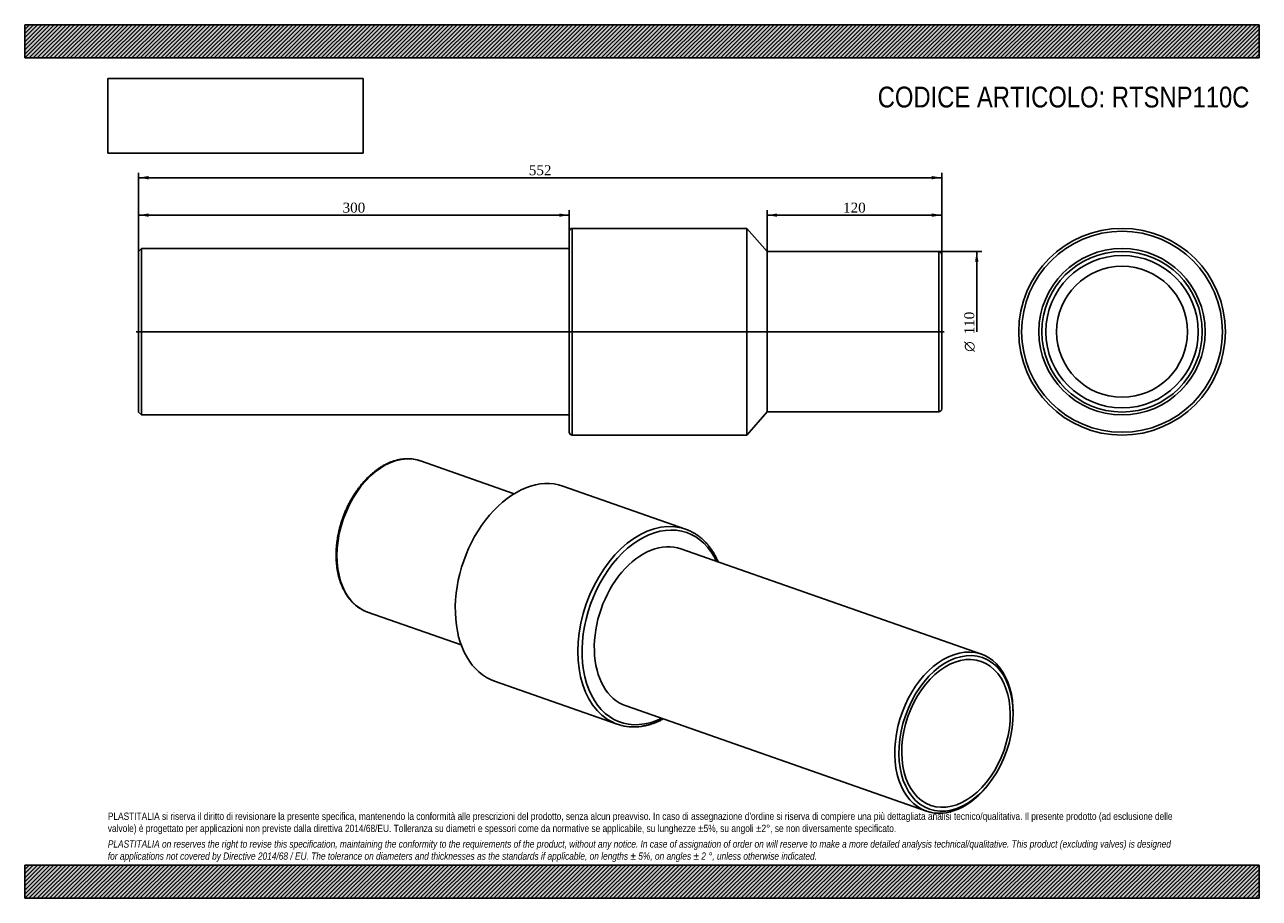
# Model space of a CAD drawing. Header units: millimetres. Extents: x 0 to 849, y 0 to 600.
import ezdxf
from ezdxf.enums import TextEntityAlignment as Align
from ezdxf.lldxf.tags import DXFTag

# ---------------------------------------------------------------- set-up
doc = ezdxf.new("R2010")
doc.units = ezdxf.units.MM
doc.header["$LTSCALE"] = 2.857143
for name, color, linetype in [('Default', 7, 'Continuous'), ('DV2_Default', 7, 'Continuous'), ('PARTE_PE_', 7, 'Continuous'), ('PARTEA_ACCIAIO', 7, 'Continuous')]:
    doc.layers.add(name, color=color, linetype=linetype)
doc.styles.add('SEACAD_Solid_Edge_ANSI1_Symbols', font='semeca1.ttf')
doc.styles.add('SEACAD_Times_New_Roman', font='times.ttf')
tags = doc.linetypes.add('CENTER2', pattern=[28.575, 19.05, -3.175, 3.175, -3.175]).pattern_tags.tags
tags[10:11] = [DXFTag(74, 4), DXFTag(75, 0), DXFTag(340, '0'), DXFTag(46, 0.0), DXFTag(50, 0.0), DXFTag(44, 0.0), DXFTag(45, 0.0)]
tags[8:9] = [DXFTag(74, 4), DXFTag(75, 0), DXFTag(340, '0'), DXFTag(46, 0.0), DXFTag(50, 0.0), DXFTag(44, 0.0), DXFTag(45, 0.0)]
tags[6:7] = [DXFTag(74, 4), DXFTag(75, 0), DXFTag(340, '0'), DXFTag(46, 0.0), DXFTag(50, 0.0), DXFTag(44, 0.0), DXFTag(45, 0.0)]
tags[4:5] = [DXFTag(74, 4), DXFTag(75, 0), DXFTag(340, '0'), DXFTag(46, 0.0), DXFTag(50, 0.0), DXFTag(44, 0.0), DXFTag(45, 0.0)]
doc.dimstyles.new('ANSImm', dxfattribs={"dimtxt": 6.857143, "dimasz": 6.857143, "dimexe": 3.428571, "dimexo": 0, "dimgap": 1.714286, "dimtad": 1, "dimdsep": 46, "dimtxsty": 'SEACAD_Times_New_Roman', "dimblk1": '_SE_FILLED', "dimblk2": '_SE_FILLED', "dimsah": 1, "dimcen": 3.428571, "dimazin": 0, "dimtfac": 0.85, "dimtdec": 3, "dimtofl": 0, "dimtmove": 0, "dimatfit": 3, "dimfxl": 1, "dimarcsym": 0})
picture_1 = doc.add_image_def('image1.jpg', size_in_pixel=(4302, 1260))

# ---------------------------------------------------------------- blocks, each defined once
blk = doc.blocks.new('SE')
at = {"layer": 'PARTE_PE_', "color": 7, "linetype": 'Continuous'}
for p, q in [((336.37, 277.89), (271.96, 300.45)), ((454.24, 253.56), (369.96, 283.08)), ((235.6, 196.63), (300.01, 174.08)), ((323.02, 149.06), (407.31, 119.54))]:
    blk.add_line(p, q, dxfattribs=at)
for centre, radius, start, end in [((263.14, 274.8), 27.12, 76.0034, 98.54365), ((418.59, 152.49), 34.82, 256.34851, 278.53569)]:
    blk.add_arc(centre, radius, start, end, dxfattribs=at)
for centre, major_axis, start_param, end_param in [((253.78, 248.54), (18.18, 51.91), 0.061405, 3.07795), ((253.78, 248.54), (18.18, 51.91), 0, 0.061405), ((346.49, 216.07), (23.47, 67.01), 0, 3.141593), ((430.78, 186.55), (-23.47, -67.01), 3.205193, 6.22191), ((432.18, 186.06), (22.81, 65.12), 0, 3.736392), ((432.18, 186.06), (18.89, 53.94), 0, 3.141593), ((430.78, 186.55), (-23.47, -67.01), 3.078292, 3.205193), ((432.18, 186.06), (22.81, 65.12), 5.688386, 6.283185), ((253.78, 248.54), (18.18, 51.91), 3.07795, 3.141593), ((430.78, 186.55), (-23.47, -67.01), 6.22191, 6.283185), ((430.78, 186.55), (-23.47, -67.01), 0, 0.064891)]:
    blk.add_ellipse(centre, major_axis=major_axis, ratio=0.667959, start_param=start_param, end_param=end_param, dxfattribs=at)
for points, knots in [([(259.11, 301.62), (258.73, 301.56), (257.8, 301.42), (256.12, 301.06), (254.19, 300.53), (252.25, 299.87), (250.31, 299.09), (248.38, 298.19), (246.46, 297.17), (244.56, 296.04), (242.69, 294.78), (240.84, 293.42), (239.02, 291.95), (237.24, 290.38), (235.49, 288.71), (233.8, 286.94), (232.15, 285.08), (230.55, 283.14), (229.01, 281.11), (227.52, 279.01), (226.1, 276.84), (224.75, 274.59), (223.47, 272.29), (222.25, 269.93), (221.11, 267.52), (220.05, 265.07), (219.07, 262.58), (218.17, 260.05), (217.35, 257.5), (216.63, 254.92), (215.98, 252.33), (215.43, 249.73), (214.97, 247.13), (214.6, 244.53), (214.32, 241.94), (214.14, 239.37), (214.05, 236.81), (214.05, 234.29), (214.15, 231.79), (214.35, 229.34), (214.63, 226.92), (215.02, 224.56), (215.49, 222.26), (216.06, 220.02), (216.72, 217.84), (217.47, 215.74), (218.31, 213.71), (219.23, 211.77), (220.24, 209.92), (221.33, 208.16), (222.5, 206.49), (223.74, 204.93), (225.06, 203.47), (226.44, 202.12), (227.89, 200.89), (229.41, 199.76), (230.96, 198.77), (232.31, 198.02), (233.07, 197.68), (233.34, 197.56)], [0, 0, 0, 0, 0.009568, 0.027275, 0.045008, 0.062779, 0.080585, 0.098419, 0.116279, 0.134158, 0.152052, 0.169958, 0.187871, 0.205789, 0.22371, 0.24163, 0.25955, 0.277468, 0.295383, 0.313295, 0.331204, 0.34911, 0.367014, 0.384916, 0.402816, 0.420714, 0.438612, 0.45651, 0.474407, 0.492306, 0.510206, 0.528107, 0.546012, 0.563919, 0.581829, 0.599743, 0.617661, 0.635583, 0.65351, 0.67144, 0.689375, 0.707311, 0.72525, 0.743188, 0.761124, 0.779054, 0.796974, 0.814882, 0.832772, 0.850639, 0.868478, 0.886284, 0.904051, 0.921778, 0.939462, 0.957102, 0.974702, 0.992266, 1, 1, 1, 1]), ([(476.64, 231.05), (476.62, 231.11), (476.26, 231.93), (475.55, 233.46), (474.45, 235.6), (473.26, 237.64), (471.99, 239.58), (470.64, 241.43), (469.22, 243.17), (467.73, 244.81), (466.17, 246.34), (464.54, 247.76), (462.85, 249.06), (461.1, 250.25), (459.32, 251.31), (457.94, 252.04), (457.24, 252.34), (457.12, 252.39)], [0.7930602, 0.7930602, 0.7930602, 0.7930602, 0.7943642, 0.8100924, 0.8258105, 0.8415159, 0.8572057, 0.8728772, 0.8885277, 0.9041547, 0.9197565, 0.9353321, 0.9508813, 0.966405, 0.9819057, 0.9973865, 1, 1, 1, 1]), ([(423.75, 118.05), (424.18, 118.12), (425.23, 118.28), (427.13, 118.66), (429.31, 119.23), (431.51, 119.92), (433.7, 120.74), (435.9, 121.67), (437.61, 122.51), (438.59, 123.02), (438.85, 123.16)], [0, 0, 0, 0, 0.0083735, 0.0239644, 0.0395715, 0.0552019, 0.0708537, 0.0865244, 0.1022115, 0.107821, 0.107821, 0.107821, 0.107821])]:
    blk.add_open_spline(points, degree=3, knots=knots, dxfattribs=at)
at = {"layer": 'PARTEA_ACCIAIO', "color": 7, "linetype": 'Continuous'}
for p, q in [((657.57, 167.68), (451.07, 240)), ((413.29, 132.12), (619.79, 59.8)), ((679.33, 125.27), (679.34, 126.2)), ((662.69, 78.63), (663.25, 79.37))]:
    blk.add_line(p, q, dxfattribs=at)
for start_param, end_param in [(2.027398, 6.283185), (0, 1.114195)]:
    blk.add_ellipse((638.68, 113.74), major_axis=(-18.89, -53.94), ratio=0.667959, start_param=start_param, end_param=end_param, dxfattribs=at)
for major_axis in [(18.23, 52.05), (-17.31, -49.43)]:
    blk.add_ellipse((640.08, 113.25), major_axis=major_axis, ratio=0.667959, dxfattribs=at)
blk = doc.blocks.new('SE1')
at = {"layer": 'DV2_Default', "color": 7, "linetype": 'CENTER2'}
blk.add_line((76.57, 389.13), (632.07, 389.13), dxfattribs=at)
at = {"layer": 'PARTE_PE_', "color": 7, "linetype": 'Continuous'}
for p, q in [((376.32, 460.13), (376.32, 318.13)), ((496.32, 460.13), (376.32, 460.13)), ((496.32, 318.13), (496.32, 460.13)), ((510.32, 444.13), (496.32, 460.13)), ((374.32, 320.13), (374.32, 458.13)), ((510.32, 334.13), (510.32, 444.13)), ((628.32, 444.13), (510.32, 444.13)), ((628.32, 334.13), (628.32, 444.13)), ((630.32, 442.13), (630.32, 336.13)), ((496.32, 318.13), (510.32, 334.13)), ((510.32, 334.13), (628.32, 334.13)), ((376.32, 318.13), (496.32, 318.13))]:
    blk.add_line(p, q, dxfattribs=at)
for centre, start, end in [((376.32, 458.13), 90, 180), ((628.32, 442.13), 0, 90), ((628.32, 336.13), 270, 0), ((376.32, 320.13), 180, 270)]:
    blk.add_arc(centre, 2, start, end, dxfattribs=at)
at = {"layer": 'PARTEA_ACCIAIO', "color": 7, "linetype": 'Continuous'}
for p, q in [((80.32, 446.28), (78.32, 444.28)), ((78.32, 333.98), (78.32, 444.28)), ((80.32, 446.28), (80.32, 331.98)), ((374.32, 446.28), (80.32, 446.28)), ((78.32, 333.98), (80.32, 331.98)), ((80.32, 331.98), (374.32, 331.98))]:
    blk.add_line(p, q, dxfattribs=at)
blk = doc.blocks.new('SE2')
at = {"layer": 'PARTE_PE_', "color": 7, "linetype": 'Continuous'}
for radius in [71, 69, 45]:
    blk.add_circle((754.23, 389.13), radius, dxfattribs=at)
at = {"layer": 'PARTEA_ACCIAIO', "color": 7, "linetype": 'Continuous'}
for radius in [57.15, 55.15, 52.37]:
    blk.add_circle((754.23, 389.13), radius, dxfattribs=at)
blk = doc.blocks.new('GDimGGroup')
at = {"layer": 'Default', "linetype": 'Continuous'}
blk.add_hatch(color=7, dxfattribs=at).paths.add_polyline_path([(655.51, 437.27), (654.36, 444.13), (653.22, 437.27)])
at = {"layer": 'Default', "color": 7, "linetype": 'Continuous'}
for p, q in [((628.32, 444.13), (657.79, 444.13)), ((654.36, 444.13), (654.36, 389.13))]:
    blk.add_line(p, q, dxfattribs=at)
for s, height, style, p in [('110', 6.857, 'SEACAD_Times_New_Roman', (645.79, 387.3)), ('O', 6.86, 'SEACAD_Solid_Edge_ANSI1_Symbols', (645.79, 375.36))]:
    blk.add_text(s, height=height, rotation=90, dxfattribs=dict(at, style=style)).set_placement(p, align=Align.TOP_LEFT)
blk = doc.blocks.new('DMBLK22')
at = {"layer": 'Default', "linetype": 'Continuous'}
for points in [[(517.18, 470.35), (510.32, 469.21), (517.18, 468.07)], [(623.46, 470.35), (623.46, 468.07), (630.32, 469.21)]]:
    blk.add_hatch(color=7, dxfattribs=at).paths.add_polyline_path(points)
at = {"layer": 'Default', "color": 7, "linetype": 'Continuous'}
for p, q in [((510.32, 444.13), (510.32, 472.64)), ((630.32, 469.21), (510.32, 469.21)), ((630.32, 442.13), (630.32, 472.64))]:
    blk.add_line(p, q, dxfattribs=at)
at = {"layer": 'Default', "color": 7, "linetype": 'Continuous', "style": 'SEACAD_Times_New_Roman'}
blk.add_text('120', height=6.857, dxfattribs=at).set_placement((562.52, 477.78), align=Align.TOP_LEFT)
blk = doc.blocks.new('_SE_FILLED')
at = {"color": 0}
blk.add_line((0, 0), (-1, 0), dxfattribs=at)
blk.add_solid([(0, 0), (-1, -0.1665), (-1, 0.1665), (0, 0)], dxfattribs=at)
blk = doc.blocks.new('DMBLK23')
at = {"layer": 'Default', "linetype": 'Continuous'}
for points in [[(85.18, 470.35), (78.32, 469.21), (85.18, 468.07)], [(367.46, 470.35), (367.46, 468.07), (374.32, 469.21)]]:
    blk.add_hatch(color=7, dxfattribs=at).paths.add_polyline_path(points)
at = {"layer": 'Default', "color": 7, "linetype": 'Continuous'}
for p, q in [((78.32, 444.28), (78.32, 472.64)), ((374.32, 469.21), (78.32, 469.21)), ((374.32, 458.13), (374.32, 472.64))]:
    blk.add_line(p, q, dxfattribs=at)
at = {"layer": 'Default', "color": 7, "linetype": 'Continuous', "style": 'SEACAD_Times_New_Roman'}
blk.add_text('300', height=6.857, dxfattribs=at).set_placement((218.52, 477.78), align=Align.TOP_LEFT)
blk = doc.blocks.new('DMBLK24')
at = {"layer": 'Default', "linetype": 'Continuous'}
for points in [[(85.18, 496.07), (78.32, 494.93), (85.18, 493.78)], [(623.46, 496.07), (623.46, 493.78), (630.32, 494.93)]]:
    blk.add_hatch(color=7, dxfattribs=at).paths.add_polyline_path(points)
at = {"layer": 'Default', "color": 7, "linetype": 'Continuous'}
for p, q in [((78.32, 389.13), (78.32, 498.35)), ((78.32, 494.93), (630.32, 494.93)), ((630.32, 389.13), (630.32, 498.35))]:
    blk.add_line(p, q, dxfattribs=at)
at = {"layer": 'Default', "color": 7, "linetype": 'Continuous', "style": 'SEACAD_Times_New_Roman'}
blk.add_text('552', height=6.857, dxfattribs=at).set_placement((346.52, 503.5), align=Align.TOP_LEFT)

msp = doc.modelspace()

# ---------------------------------------------------------------- hatches: boundary and pattern name
at = {"layer": 'Default', "linetype": 'Continuous'}
h = msp.add_hatch(dxfattribs=at)
h.set_pattern_fill('LINE', scale=0.629921, angle=45, style=0)
h.paths.add_polyline_path([(848.571, 577.143), (848.571, 600), (0, 600), (0, 577.143)])
for points in [[(848.571, 577.143), (848.571, 600), (0, 600), (0, 577.143)], [(848.571, 0), (848.571, 22.857), (0, 22.857), (0, 0)]]:
    msp.add_hatch(color=7, dxfattribs=at).paths.add_polyline_path(points)
h = msp.add_hatch(dxfattribs=at)
h.set_pattern_fill('LINE', scale=0.62992, angle=45, style=0)
h.paths.add_polyline_path([(848.571, 0), (848.571, 22.857), (0, 22.857), (0, 0)])

# ---------------------------------------------------------------- linework, layer by layer
at = {"layer": 'Default', "color": 7, "linetype": 'Continuous'}
for p, q in [((0, 600), (848.571, 600)), ((0, 577.143), (0, 600)), ((848.571, 600), (848.571, 577.143)), ((848.571, 577.143), (0, 577.143)), ((0, 22.857), (848.571, 22.857)), ((0, 0), (0, 22.857)), ((848.571, 22.857), (848.571, 0)), ((848.571, 0), (0, 0))]:
    msp.add_line(p, q, dxfattribs=at)

# ---------------------------------------------------------------- block references
at = {"layer": 'Default'}
for name in ['SE1', 'SE2', 'GDimGGroup', 'SE']:
    msp.add_blockref(name, (0, 0), dxfattribs=at)

# ---------------------------------------------------------------- texts
at = {"layer": 'Default', "attachment_point": 1}
for s, insert, char_height, width in [('{\\fArial Narrow|b0||i0||c0|p34;\\C7;\\H14.28571429;\\W1.;CODICE ARTICOLO: RTSNP110C}', (586.301, 557.462), 14.28571, 261.75003), ("{\\fArial Narrow|b0||i0||c0|p34;\\C7;\\H5.;\\W1.;PLASTITALIA si riserva il diritto di revisionare la presente specifica, mantenendo la conformità alle prescrizioni del prodotto, senza alcun preavviso. In caso di assegnazione d'ordine si riserva di compiere una più dettagliata analisi tecnico/qualitativa. Il presente prodotto (ad esclusione delle \\P}{\\fArial Narrow|b0||i0||c0|p34;\\C7;\\H5.;\\W1.;valvole) è progettato per applicazioni non previste dalla direttiva 2014/68/EU. Tolleranza su diametri e spessori come da normative se applicabile, su lunghezze ±5%, su angoli ±2°, se non diversamente specificato.\\P}{\\fArial Narrow|b0||i0||c0|p34;\\C7;\\H1.428571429;\\W1.;   \\P}{\\fArial Narrow|b0||i1||c0|p34;\\C7;\\H5.;\\W1.;PLASTITALIA on reserves the right to revise this specification, maintaining the conformity to the requirements of the product, without any notice. In case of assignation of order on will reserve to make a more detailed analysis technical/qualitative. This product (excluding valves) is designed \\P}{\\fArial Narrow|b0||i1||c0|p34;\\C7;\\H5.;\\W1.;for applications not covered by Directive 2014/68 / EU. The tolerance on diameters and thicknesses as the standards if applicable, on lengths ± 5%, on angles ± 2 °, unless otherwise indicated.\\P}", (57.143, 58.864), 5, 734.28571)]:
    msp.add_mtext(s, dxfattribs=dict(at, insert=insert, char_height=char_height, width=width))

# ---------------------------------------------------------------- dimensions: what is measured, and where the dimension line sits
at = {"layer": 'Default', "color": 7, "linetype": 'Continuous'}
dim = msp.add_linear_dim(base=(78.321, 494.926), p1=(78.321, 389.129), p2=(630.321, 389.129), angle=0, text='\\A1;<>', dimstyle='ANSImm', dxfattribs=at)
dim.commit()
dim.dimension.update_dxf_attribs({"geometry": 'DMBLK24', "text_midpoint": (354.321, 494.926), "dimtype": 161})
dim = msp.add_linear_dim(base=(78.321, 469.211), p1=(374.321, 458.129), p2=(78.321, 444.279), text='\\A1;<>', dimstyle='ANSImm', override={"dimdec": 0, "dimrnd": 10, "dimtdec": 4}, dxfattribs=at)
dim.commit()
dim.dimension.update_dxf_attribs({"geometry": 'DMBLK23', "text_midpoint": (226.321, 469.211), "dimtype": 160})
dim = msp.add_linear_dim(base=(510.321, 469.211), p1=(630.321, 442.129), p2=(510.321, 444.129), text='\\A1;<>', dimstyle='ANSImm', dxfattribs=at)
dim.commit()
dim.dimension.update_dxf_attribs({"geometry": 'DMBLK22', "text_midpoint": (570.321, 469.211), "dimtype": 160})

# ---------------------------------------------------------------- pictures from other files: only their frames are drawn
image = msp.add_image(picture_1, insert=(57.143, 511.723), size_in_units=(175.592, 51.429))
image.dxf.flags = 7

doc.saveas('drawing.dxf')
